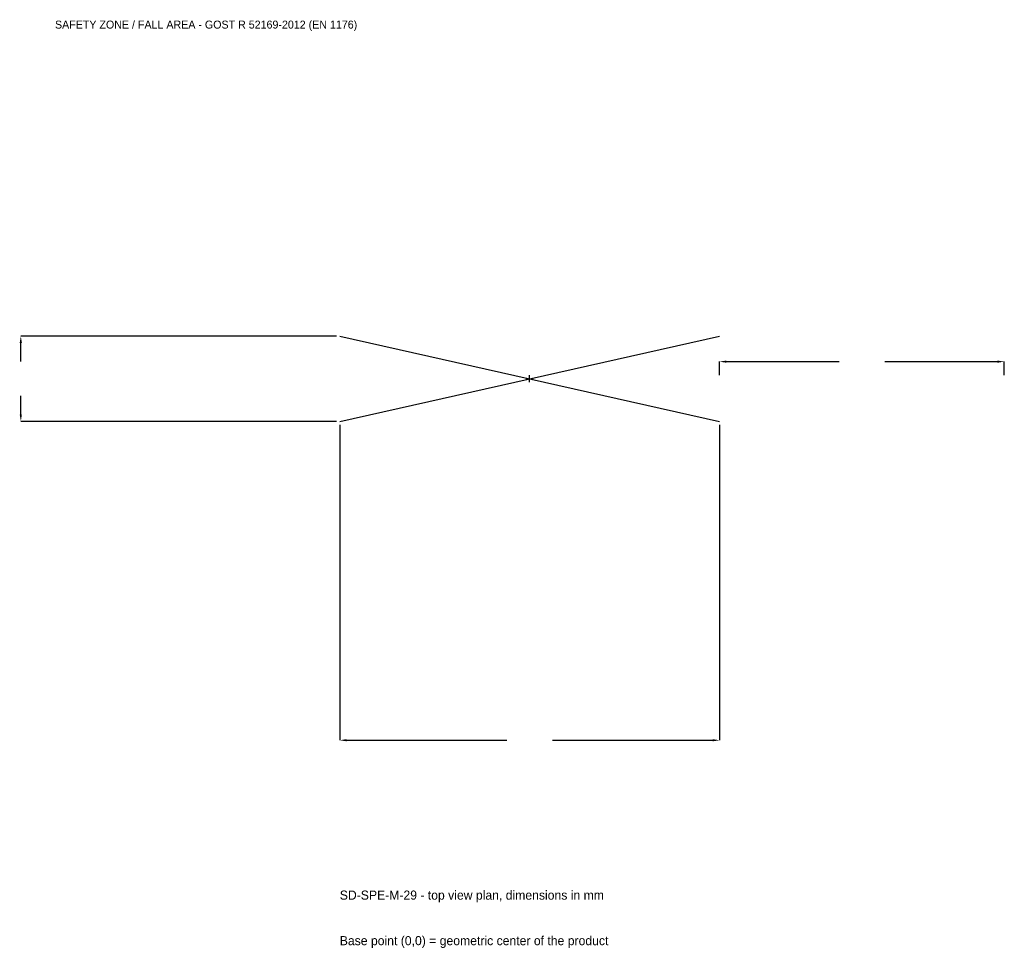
# Model space of a CAD drawing. Extents: x -2686 to 2500, y -3001 to 1892.
import ezdxf

# ---------------------------------------------------------------- set-up
doc = ezdxf.new("R2010")
doc.units = 0
for name, color, linetype in [('GP_MAF_zona_bezopasnosti', 1, 'Continuous'), ('ZSK_DANNYE', 3, 'Continuous'), ('ZSK_KONTUR', 7, 'Continuous'), ('ZSK_RAZMERY', 8, 'Continuous')]:
    doc.layers.add(name, color=color, linetype=linetype)
doc.dimstyles.new('ORION', dxfattribs={"dimtxt": 60, "dimasz": 36, "dimexe": 1.25, "dimexo": 18, "dimtad": 1, "dimcen": 2.5, "dimazin": 3, "dimtfac": 1, "dimtmove": 0, "dimatfit": 3})

# ---------------------------------------------------------------- blocks, each defined once
blk = doc.blocks.new('_CLOSEDFILLED')
at = {"color": 0, "linetype": 'BYBLOCK'}
blk.add_solid([(-1, 0.16), (0, 0), (-1, -0.16)], dxfattribs=at)
blk = doc.blocks.new('*D1')
for p, q in [((-1000, -243), (-1000, -1905)), ((1000, -243), (1000, -1905)), ((-964, -1905), (-120, -1905)), ((120, -1905), (964, -1905))]:
    blk.add_line(p, q)
at = {"layer": 'Defpoints'}
for p in [(-1000, -225), (1000, -225), (-1000, -1905)]:
    blk.add_point(p, dxfattribs=at)
at = {"layer": 'ZSK_RAZMERY', "xscale": 36, "yscale": 36, "rotation": 180}
blk.add_blockref('_CLOSEDFILLED', (-1000, -1905), dxfattribs=at)
at = {"layer": 'ZSK_RAZMERY', "xscale": 36, "yscale": 36}
blk.add_blockref('_CLOSEDFILLED', (1000, -1905), dxfattribs=at)
blk = doc.blocks.new('*D2')
for p, q in [((-1018, 225), (-2680, 225)), ((-2680, 90), (-2680, 189)), ((-2680, -189), (-2680, -90)), ((-1018, -225), (-2680, -225))]:
    blk.add_line(p, q)
at = {"layer": 'Defpoints'}
for p in [(-1000, 225), (-2680, -225), (-1000, -225)]:
    blk.add_point(p, dxfattribs=at)
at = {"layer": 'ZSK_RAZMERY', "xscale": 36, "yscale": 36}
for p, rotation in [((-2680, 225), 90), ((-2680, -225), 270)]:
    blk.add_blockref('_CLOSEDFILLED', p, dxfattribs=dict(at, rotation=rotation))
blk = doc.blocks.new('*D3')
for p, q in [((1000, 18), (1000, 90)), ((1036, 90), (1630, 90)), ((1870, 90), (2464, 90)), ((2500, 18), (2500, 90))]:
    blk.add_line(p, q)
at = {"layer": 'Defpoints'}
for p in [(1000, 90), (1000, 0), (2500, 0)]:
    blk.add_point(p, dxfattribs=at)
at = {"layer": 'ZSK_RAZMERY', "xscale": 36, "yscale": 36, "rotation": 180}
blk.add_blockref('_CLOSEDFILLED', (1000, 90), dxfattribs=at)
at = {"layer": 'ZSK_RAZMERY', "xscale": 36, "yscale": 36}
blk.add_blockref('_CLOSEDFILLED', (2500, 90), dxfattribs=at)
blk = doc.blocks.new('B1')
at = {"layer": 'ZSK_KONTUR'}
for p, q in [((-1000, -225), (1000, 225)), ((-1000, 225), (1000, -225))]:
    blk.add_line(p, q, dxfattribs=at)
at = {"layer": 'ZSK_RAZMERY'}
for p, q in [((-18, 0), (18, 0)), ((0, -18), (0, 18))]:
    blk.add_line(p, q, dxfattribs=at)
at = {"layer": 'GP_MAF_zona_bezopasnosti', "color": 1}
blk.add_text('SAFETY ZONE / FALL AREA - GOST R 52169-2012 (EN 1176)', height=42, dxfattribs=at).set_placement((-2500, 1845))
at = {"layer": 'ZSK_RAZMERY'}
dim = blk.add_linear_dim(base=(-2680, -225), p1=(-1000, -225), p2=(-1000, 225), angle=90, dimstyle='ORION', dxfattribs=at)
dim.commit()
dim.dimension.update_dxf_attribs({"geometry": '*D2', "text_midpoint": (-2680, 0)})
for base, p1, p2, picture, middle in [((1000, 90), (1000, 0), (2500, 0), '*D3', (1750, 90)), ((-1000, -1905), (-1000, -225), (1000, -225), '*D1', (0, -1905))]:
    dim = blk.add_linear_dim(base=base, p1=p1, p2=p2, dimstyle='ORION', dxfattribs=at)
    dim.commit()
    dim.dimension.update_dxf_attribs({"geometry": picture, "text_midpoint": middle})

msp = doc.modelspace()

# ---------------------------------------------------------------- block references
msp.add_blockref('B1', (0, 0))

# ---------------------------------------------------------------- texts
at = {"layer": 'ZSK_DANNYE', "color": 3}
msp.add_text('SD-SPE-M-29 - top view plan, dimensions in mm', height=48, dxfattribs=at).set_placement((-1000, -2745))
at = {"layer": 'ZSK_DANNYE', "color": 7}
msp.add_text('Base point (0,0) = geometric center of the product', height=48, dxfattribs=at).set_placement((-1000, -2985))

doc.saveas('drawing.dxf')
